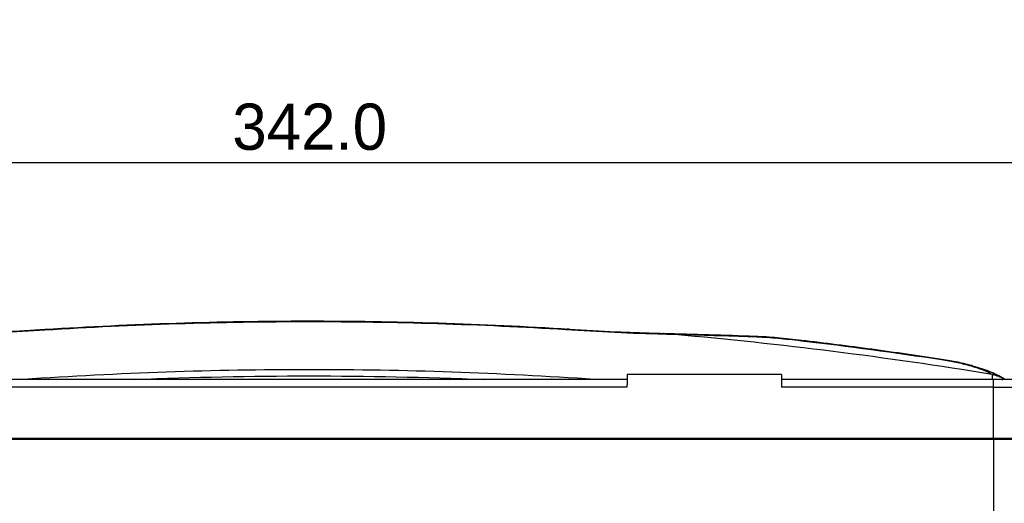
# Model space of a CAD drawing. Header units: millimetres. Extents: x 9946 to 11276, y -4769 to -3439.
# Tile 54 of 100: x 10880 to 11071, y -3952 to -3858. Entities that reach past the tile are written whole.
import ezdxf

# ---------------------------------------------------------------- set-up
doc = ezdxf.new("R2010")
doc.units = ezdxf.units.MM
doc.layers.add('ROXX NEO mini i_Fixture', color=7, linetype='Continuous', true_color=0x000000)
doc.dimstyles.get("Standard").update_dxf_attribs({"dimscale": 10, "dimtxt": 2.5, "dimasz": 3, "dimexe": 1, "dimexo": 0.5, "dimgap": 0.8, "dimtad": 1, "dimtoh": 1, "dimdec": 1, "dimzin": 1, "dimdsep": 46, "dimtxsty": 'Standard', "dimblk": 'OPEN90', "dimcen": 2.5, "dimadec": 1, "dimazin": 1, "dimtfac": 1, "dimtdec": 4, "dimtix": 1, "dimtofl": 0, "dimtmove": 1, "dimatfit": 3, "dimldrblk": 'OPEN90', "dimfxl": 1, "dimtolj": 1, "dimtzin": 1, "dimarcsym": 0})

# ---------------------------------------------------------------- blocks, each defined once
blk = doc.blocks.new('*D2')
at = {"layer": 'Defpoints', "color": 0}
for p in [(10764.95, -3663.26), (11106.95, -3663.26), (11106.95, -3885.82)]:
    blk.add_point(p, dxfattribs=at)
at = {"layer": 'ROXX NEO mini i_Fixture', "color": 0, "lineweight": -2}
for p, q in [((10764.95, -3669.26), (10764.95, -3888.82)), ((11106.95, -3669.26), (11106.95, -3888.82)), ((10770.95, -3885.82), (11100.94, -3885.82))]:
    blk.add_line(p, q, dxfattribs=at)
at = {"layer": 'ROXX NEO mini i_Fixture', "color": 0}
for points in [[(10770.95, -3884.82), (10770.95, -3886.82), (10764.95, -3885.82)], [(11100.94, -3886.82), (11100.94, -3884.82), (11106.95, -3885.82)]]:
    blk.add_solid(points, dxfattribs=at)
at = {"layer": 'ROXX NEO mini i_Fixture', "color": 0, "insert": (10935.95, -3878.92), "char_height": 9.002, "attachment_point": 5}
blk.add_mtext('\\A1;342.0', dxfattribs=at)

msp = doc.modelspace()

# ---------------------------------------------------------------- linework, layer by layer
at = {"layer": 'ROXX NEO mini i_Fixture', "color": 18, "lineweight": -3, "true_color": 0x000000}
for points, degree in [([(10866.79, -3919.2), (10872.66, -3919.06), (10878.61, -3918.79), (10884.43, -3918.42)], 3), ([(10884.43, -3918.42), (10884.43, -3918.34), (10884.43, -3918.31), (10884.44, -3918.3)], 3), ([(10986.48, -3918.26), (10986.26, -3918.24), (10986.04, -3918.27), (10985.82, -3918.33)], 3), ([(10985.82, -3918.33), (10988.92, -3918.53), (10995.33, -3918.9), (11001.77, -3919.13), (11004.89, -3919.2)], 3), ([(11004.89, -3919.2), (11004.82, -3919.16), (11004.76, -3919.12), (11004.71, -3919.1)], 3), ([(11004.89, -3919.2), (11005.6, -3919.22), (11006.31, -3919.24), (11007.02, -3919.26)], 3), ([(11007.02, -3919.26), (11027.57, -3921.06), (11048.12, -3923.65), (11068.67, -3927.01)], 3), ([(11007.94, -3919.28), (11013.09, -3919.42), (11018.24, -3919.58), (11023.03, -3919.76)], 3), ([(11022.66, -3919.62), (11022.78, -3919.62), (11022.91, -3919.67), (11023.03, -3919.76)], 3), ([(11023.03, -3919.76), (11024.3, -3919.8), (11027, -3919.99), (11030.01, -3920.32), (11031.64, -3920.51)], 3), ([(11031.64, -3920.51), (11031.64, -3920.43), (11031.64, -3920.39), (11031.64, -3920.39)], 3), ([(11031.64, -3920.51), (11040.73, -3921.58), (11049.82, -3922.81), (11058.91, -3924.19)], 3), ([(11058.91, -3924.19), (11058.92, -3924.13), (11058.93, -3924.1), (11058.95, -3924.09)], 3), ([(11058.91, -3924.19), (11059.91, -3924.34), (11061.77, -3924.68), (11063.47, -3925.09), (11064.28, -3925.32)], 3), ([(11064.97, -3925.38), (11064.73, -3925.31), (11064.5, -3925.29), (11064.28, -3925.32)], 3), ([(10997.72, -3928.07), (10900.18, -3928.07), (10802.64, -3928.07)], 2), ([(10997.74, -3927.07), (10997.72, -3928.32), (10997.69, -3929.57)], 2), ([(11027.74, -3927.07), (11012.74, -3927.07), (10997.74, -3927.07)], 2), ([(11027.74, -3927.07), (11027.76, -3928.32), (11027.78, -3929.57)], 2), ([(11069.04, -3928.07), (11048.4, -3928.07), (11027.76, -3928.07)], 2), ([(11068.48, -3926.97), (11068.5, -3926.95), (11068.54, -3926.95), (11068.6, -3926.94)], 3), ([(11068.67, -3927.01), (11068.7, -3927.04), (11068.74, -3927.06), (11068.77, -3927.08)], 3), ([(11068.67, -3927.01), (11068.7, -3927.02), (11068.73, -3927.03), (11068.77, -3927.03)], 3), ([(11068.77, -3927.08), (11069.62, -3927.25), (11070.4, -3927.55), (11071.1, -3927.99)], 3), ([(11068.77, -3927.08), (11068.77, -3927.57), (11068.78, -3928.07)], 2), ([(11069.04, -3929.57), (11069.04, -3928.82), (11069.04, -3928.07)], 2), ([(11070.86, -3928.17), (11070.81, -3928.13), (11070.75, -3928.1), (11070.7, -3928.07)], 3), ([(11071.04, -3927.87), (11071.07, -3927.88), (11071.09, -3927.9), (11071.11, -3927.91)], 3), ([(11071.1, -3927.99), (11071.1, -3928.01), (11071.11, -3928.03), (11071.11, -3928.05)], 3), ([(10997.69, -3929.57), (10900.17, -3929.57), (10802.64, -3929.57)], 2), ([(11069.04, -3929.57), (11048.41, -3929.57), (11027.78, -3929.57)], 2), ([(11069.04, -3939.47), (11069.04, -3934.52), (11069.04, -3929.57)], 2), ([(10802.64, -3939.47), (10935.84, -3939.47), (11069.04, -3939.47)], 2), ([(11069.04, -3939.47), (11069.04, -3939.62), (11069.04, -3939.77)], 2), ([(11069.04, -3939.77), (10935.84, -3939.77), (10802.64, -3939.77)], 2), ([(11069.04, -3939.77), (11069.04, -3957.89), (11069.04, -3976.01)], 2)]:
    msp.add_open_spline(points, degree=degree, dxfattribs=at)
at = {"layer": 'ROXX NEO mini i_Fixture', "color": 18, "true_color": 0x000000}
for points in [[(10868.81, -3919.03), (10873.94, -3918.88), (10879.1, -3918.64), (10884.44, -3918.3)], [(10868.81, -3919.03), (10873.94, -3918.88), (10879.1, -3918.64), (10884.44, -3918.3)], [(11002.86, -3919.03), (11003.47, -3919.05), (11004.09, -3919.07), (11004.71, -3919.1)], [(11002.86, -3919.03), (11003.47, -3919.05), (11004.09, -3919.07), (11004.71, -3919.1)], [(11004.4, -3919.2), (11004.45, -3919.12), (11004.51, -3919.07), (11004.6, -3919.07)], [(11004.4, -3919.2), (11004.45, -3919.12), (11004.51, -3919.07), (11004.6, -3919.07)], [(11004.71, -3919.08), (11010.63, -3919.22), (11016.84, -3919.41), (11022.66, -3919.62)], [(11004.71, -3919.08), (11010.63, -3919.22), (11016.84, -3919.41), (11022.66, -3919.62)], [(11004.71, -3919.1), (11004.96, -3919.11), (11005.47, -3919.14), (11006.24, -3919.19), (11006.76, -3919.23), (11007.02, -3919.26)], [(11004.71, -3919.1), (11004.96, -3919.11), (11005.47, -3919.14), (11006.24, -3919.19), (11006.76, -3919.23), (11007.02, -3919.26)]]:
    msp.add_open_spline(points, degree=3, dxfattribs=at)
at = {"layer": 'ROXX NEO mini i_Fixture', "color": 18, "lineweight": -3, "true_color": 0x000000}
for points, knots in [([(10884.43, -3918.42), (10901.57, -3917.33), (10935.36, -3916.26), (10969.16, -3917.3), (10985.82, -3918.33)], [0, 0, 0, 0, 51.458304, 101.492488, 101.492488, 101.492488, 101.492488]), ([(10991.45, -3928.07), (10972.91, -3926.8), (10935.84, -3925.52), (10898.77, -3926.8), (10880.23, -3928.07)], [11.134648, 11.134648, 11.134648, 11.134648, 66.838881, 122.538043, 122.538043, 122.538043, 122.538043]), ([(11064.28, -3925.32), (11065.31, -3925.6), (11066.96, -3926.14), (11068.16, -3926.69), (11068.6, -3926.94)], [-6.636509, -6.636509, -6.636509, -6.636509, -3.021408, 0, 0, 0, 0]), ([(10901.92, -3928.07), (10913.27, -3927.6), (10935.86, -3927.14), (10958.44, -3927.6), (10969.79, -3928.07)], [-164.115339, -164.115339, -164.115339, -164.115339, -129.398236, -94.667145, -94.667145, -94.667145, -94.667145]), ([(11068.78, -3926.98), (11069.15, -3927.06), (11069.94, -3927.28), (11070.67, -3927.63), (11071.04, -3927.87)], [-2.457118, -2.457118, -2.457118, -2.457118, -1.319424, 0, 0, 0, 0])]:
    msp.add_open_spline(points, degree=3, knots=knots, dxfattribs=at)
at = {"layer": 'ROXX NEO mini i_Fixture', "color": 18, "true_color": 0x000000}
for points, knots in [([(10884.44, -3918.3), (10901.44, -3917.22), (10918.49, -3916.68), (10935.51, -3916.67), (10952.5, -3916.66), (10969.52, -3917.19), (10986.48, -3918.26)], [1.016763, 1.016763, 1.016763, 1.016763, 52.126143, 52.126143, 52.126143, 103.132238, 103.132238, 103.132238, 103.132238]), ([(10884.44, -3918.3), (10901.44, -3917.22), (10918.49, -3916.68), (10935.51, -3916.67), (10952.5, -3916.66), (10969.52, -3917.19), (10986.48, -3918.26)], [1.016763, 1.016763, 1.016763, 1.016763, 52.126143, 52.126143, 52.126143, 103.132238, 103.132238, 103.132238, 103.132238]), ([(10986.48, -3918.26), (10989.53, -3918.46), (10992.53, -3918.62), (10995.56, -3918.76), (10998.03, -3918.87), (11000.45, -3918.96), (11002.86, -3919.03)], [0.241447, 0.241447, 0.241447, 0.241447, 9.371078, 9.371078, 9.371078, 16.845315, 16.845315, 16.845315, 16.845315]), ([(10986.48, -3918.26), (10989.53, -3918.46), (10992.53, -3918.62), (10995.56, -3918.76), (10998.03, -3918.87), (11000.45, -3918.96), (11002.86, -3919.03)], [0.241447, 0.241447, 0.241447, 0.241447, 9.371078, 9.371078, 9.371078, 16.845315, 16.845315, 16.845315, 16.845315]), ([(10999.84, -3919.05), (11000.31, -3919.04), (11001.34, -3919.03), (11002.34, -3919.04), (11002.88, -3919.04)], [0.350925, 0.350925, 0.350925, 0.350925, 1.718401, 3.360105, 3.360105, 3.360105, 3.360105]), ([(10999.84, -3919.05), (11000.31, -3919.04), (11001.34, -3919.03), (11002.34, -3919.04), (11002.88, -3919.04)], [0.350925, 0.350925, 0.350925, 0.350925, 1.718401, 3.360105, 3.360105, 3.360105, 3.360105]), ([(11022.66, -3919.62), (11024.05, -3919.67), (11025.53, -3919.77), (11026.95, -3919.9), (11028.5, -3920.04), (11030.09, -3920.21), (11031.64, -3920.39)], [0.313791, 0.313791, 0.313791, 0.313791, 4.718439, 4.718439, 4.718439, 9.437744, 9.437744, 9.437744, 9.437744]), ([(11022.66, -3919.62), (11024.05, -3919.67), (11025.53, -3919.77), (11026.95, -3919.9), (11028.5, -3920.04), (11030.09, -3920.21), (11031.64, -3920.39)], [0.313791, 0.313791, 0.313791, 0.313791, 4.718439, 4.718439, 4.718439, 9.437744, 9.437744, 9.437744, 9.437744]), ([(11031.64, -3920.39), (11036.21, -3920.93), (11040.77, -3921.51), (11045.33, -3922.13), (11049.86, -3922.74), (11054.45, -3923.4), (11058.97, -3924.09)], [0.289672, 0.289672, 0.289672, 0.289672, 14.089345, 14.089345, 14.089345, 27.865862, 27.865862, 27.865862, 27.865862]), ([(11031.64, -3920.39), (11036.21, -3920.93), (11040.77, -3921.51), (11045.33, -3922.13), (11049.86, -3922.74), (11054.45, -3923.4), (11058.97, -3924.09)], [0.289672, 0.289672, 0.289672, 0.289672, 14.089345, 14.089345, 14.089345, 27.865862, 27.865862, 27.865862, 27.865862]), ([(11058.97, -3924.09), (11060.01, -3924.25), (11061.07, -3924.44), (11062.07, -3924.66), (11063.08, -3924.88), (11064.06, -3925.12), (11064.97, -3925.38)], [0.293283, 0.293283, 0.293283, 0.293283, 3.494922, 3.494922, 3.494922, 6.728053, 6.728053, 6.728053, 6.728053]), ([(11058.97, -3924.09), (11060.01, -3924.25), (11061.07, -3924.44), (11062.07, -3924.66), (11063.08, -3924.88), (11064.06, -3925.12), (11064.97, -3925.38)], [0.293283, 0.293283, 0.293283, 0.293283, 3.494922, 3.494922, 3.494922, 6.728053, 6.728053, 6.728053, 6.728053]), ([(11064.97, -3925.38), (11066.15, -3925.72), (11067.23, -3926.08), (11068.23, -3926.48), (11069.31, -3926.91), (11070.17, -3927.32), (11071.04, -3927.87)], [0.303312, 0.303312, 0.303312, 0.303312, 4.517633, 4.517633, 4.517633, 8.967442, 8.967442, 8.967442, 8.967442]), ([(11064.97, -3925.38), (11066.15, -3925.72), (11067.23, -3926.08), (11068.23, -3926.48), (11069.31, -3926.91), (11070.17, -3927.32), (11071.04, -3927.87)], [0.303312, 0.303312, 0.303312, 0.303312, 4.517633, 4.517633, 4.517633, 8.967442, 8.967442, 8.967442, 8.967442])]:
    msp.add_open_spline(points, degree=3, knots=knots, dxfattribs=at)
msp.add_rational_spline([(11073.47, -3928.07), (11073.47, -3928.07), (11069.04, -3928.07)], [1, 0.707106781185, 1], degree=2, dxfattribs=at)
msp.add_rational_spline([(11073.47, -3928.07), (11073.47, -3928.07), (11069.04, -3928.07)], [1, 0.707106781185, 1], degree=2, dxfattribs=at)
at = {"layer": 'ROXX NEO mini i_Fixture', "color": 18, "lineweight": -3, "true_color": 0x000000}
for points, weights in [([(11069.04, -3929.57), (11075.01, -3929.57), (11075.01, -3929.57)], [1, 0.707106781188, 1]), ([(11069.04, -3939.47), (11075.27, -3939.47), (11075.27, -3939.47)], [1, 0.707106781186, 1]), ([(11075.32, -3939.77), (11075.32, -3939.77), (11069.04, -3939.77)], [1, 0.70710678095, 1])]:
    msp.add_rational_spline(points, weights, degree=2, dxfattribs=at)

# ---------------------------------------------------------------- dimensions: what is measured, and where the dimension line sits
at = {"layer": 'ROXX NEO mini i_Fixture', "color": 5, "true_color": 0x0000ff}
dim = msp.add_linear_dim(base=(11106.95, -3885.82), p1=(10764.95, -3663.26), p2=(11106.95, -3663.26), dimstyle='Standard', override={"dimscale": 3.0005, "dimtxt": 3, "dimasz": 2, "dimexe": 1, "dimexo": 2, "dimgap": 0.8, "dimtad": 1, "dimtih": 0, "dimtoh": 0, "dimdec": 1, "dimlfac": 1, "dimzin": 1, "dimtxsty": 'Standard', "dimsah": 0, "dimcen": 2.5, "dimadec": 1, "dimazin": 1, "dimtix": 0, "dimtmove": 0, "dimtzin": 1}, dxfattribs=at)
dim.commit()
dim.dimension.update_dxf_attribs({"geometry": '*D2', "text_midpoint": (10935.95, -3878.92)})

doc.saveas('drawing.dxf')
